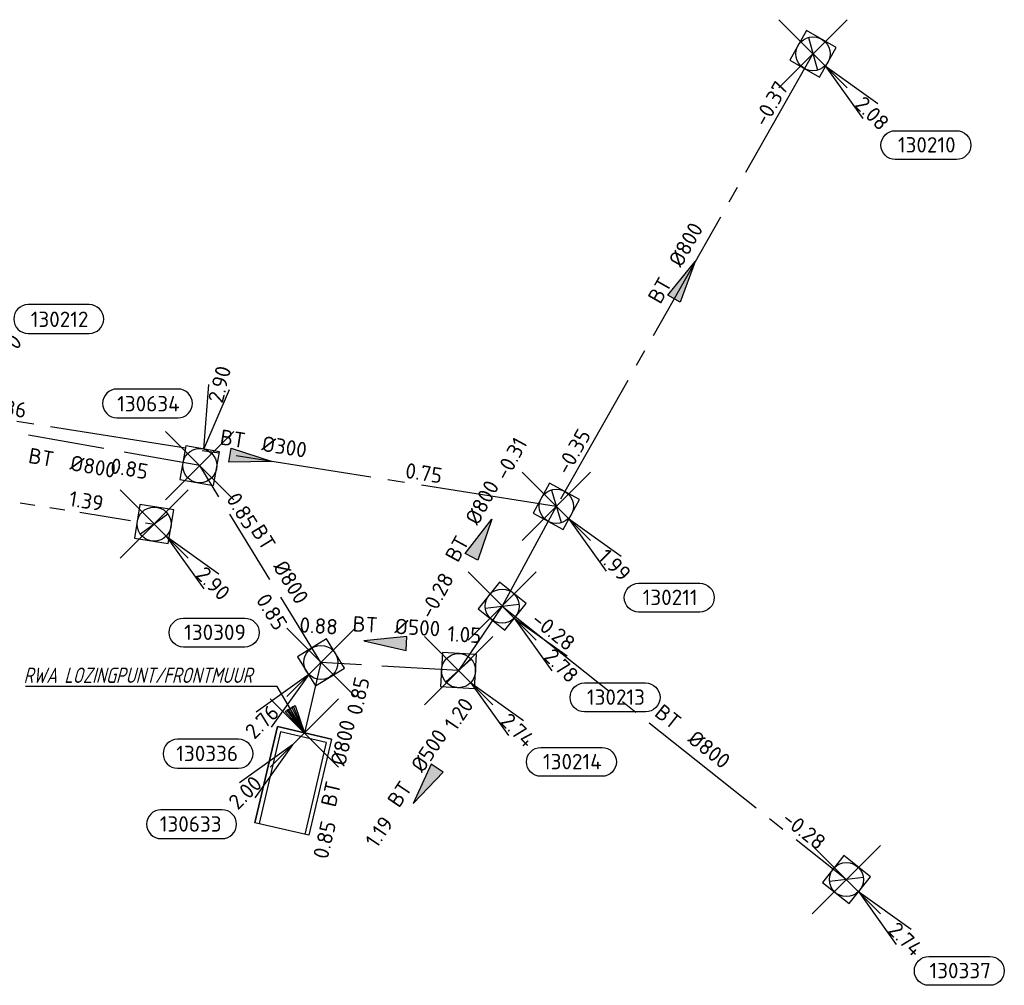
# Model space of a CAD drawing. Header units: metres. Extents: x 153343 to 157271, y 461673 to 467005.
# Tile 119 of 191: x 154202 to 154289, y 465930 to 466015. Entities that reach past the tile are written whole.
import ezdxf
from ezdxf.enums import TextEntityAlignment as Align

# ---------------------------------------------------------------- set-up
doc = ezdxf.new("R2010")
doc.units = ezdxf.units.M
doc.header["$LTSCALE"] = 0.75
doc.header["$PDMODE"] = 3
doc.header["$PDSIZE"] = 3
for name, pattern in [('RI-GWA_BETON', [22, 16, -2, 2, -2]), ('RI-GWA_PVC', [18.45, 6, -1.8, 1.75, -1.8, 1.75, -1.8, 1.75, -1.8]), ('RI-HWA_BETON', [11.4, 9, -2.4])]:
    doc.linetypes.add(name, pattern=pattern)
doc.layers.get('0').update_dxf_attribs({"lineweight": 25})
doc.layers.get('defpoints').update_dxf_attribs({"lineweight": 25})
for name, color, linetype in [('B-OI-RI-AANPIJLING', 1, 'Continuous'), ('B-OI-RI-GWA_RIOOLPUT_INSPECTIEPUT-S @ 0.75', 11, 'Continuous'), ('B-OI-RI-GWA_TRANSPORTLEIDING_BETON_300-G', 11, 'RI-GWA_BETON'), ('B-OI-RI-GWA_TRANSPORTLEIDING_BETON_500-G', 11, 'RI-GWA_BETON'), ('B-OI-RI-GWA_TRANSPORTLEIDING_BETON_800-G', 11, 'RI-GWA_BETON'), ('B-OI-RI-GWA_TRANSPORTLEIDING_PVC_200-G', 11, 'RI-GWA_PVC'), ('B-OI-RI-HWA_PUTNUMMER-S @ 0.75', 151, 'Continuous'), ('B-OI-RI-HWA_TRANSPORTLEIDING_BETON_500-G', 151, 'RI-HWA_BETON'), ('B-OI-RI-HWA_TRANSPORTLEIDING_BETON_800-G', 151, 'RI-HWA_BETON')]:
    doc.layers.add(name, color=color, linetype=linetype)
for name, color, linetype, lineweight in [('B-OI-RI-GWA_PUTNUMMER-S @ 0.75', 11, 'Continuous', 25), ('B-OI-RI-GWA_STROOMRICHTING-S @ 0.75', 11, 'Continuous', 25), ('B-OI-RI-HWA_RIOOLPUT_INSPECTIEPUT-S', 151, 'Continuous', 25), ('B-OI-RI-HWA_STROOMRICHTING-S @ 0.75', 151, 'Continuous', 25), ('B-OI-RI-HWA_UITSTROOMBAK-S @ 0.75', 151, 'Continuous', 25), ('N-OI-RI-BIJZONDERDERHEDEN-T18', 134, 'Continuous', 18)]:
    doc.layers.add(name, color=color, linetype=linetype, lineweight=lineweight)
doc.layers.add('inspectieput', color=7, linetype='Continuous', plot=False)
doc.layers.add('rwa lozingpunt_frontmuur', color=7, linetype='Continuous', plot=False)
doc.styles.add('NLCS-ISO', font='isocpeur.ttf')
doc.styles.add('NLCS-ISO-M750-T18_CURSIEF', font='NLCS-ISO.ttf', dxfattribs={"oblique": 15, "height": 1.35})

# ---------------------------------------------------------------- blocks, each defined once
blk = doc.blocks.new('*U2243')
at = {"ltscale": 0.1, "style": 'NLCS-ISO'}
for tag, p in [('BOBL', (-6.64, -3.24)), ('MAT', (-1, -3.74))]:
    blk.add_attdef(tag, text='', height=1.8, dxfattribs=at).set_placement(p, align=Align.BOTTOM_RIGHT)
for tag, p in [('BOBR', (5.7, -3.24)), ('DIA', (1, -3.74))]:
    blk.add_attdef(tag, text='', height=1.8, dxfattribs=at).set_placement(p, align=Align.BOTTOM_LEFT)
at = {"layer": 'defpoints', "ltscale": 0.1, "style": 'NLCS-ISO', "flags": 1}
blk.add_attdef('JVA', text='', height=1.8, dxfattribs=at).set_placement((0, -1), align=Align.TOP_CENTER)
blk = doc.blocks.new('*U2270')
at = {"ltscale": 0.1, "style": 'NLCS-ISO'}
for tag, p in [('BOBL', (-4.21, 0)), ('MAT', (-1, 0.5))]:
    blk.add_attdef(tag, text='', height=1.8, dxfattribs=at).set_placement(p, align=Align.BOTTOM_RIGHT)
for tag, p in [('DIA', (1, 0.5)), ('BOBR', (3.26, -3.24))]:
    blk.add_attdef(tag, text='', height=1.8, dxfattribs=at).set_placement(p, align=Align.BOTTOM_LEFT)
at = {"layer": 'defpoints', "ltscale": 0.1, "style": 'NLCS-ISO', "flags": 1}
blk.add_attdef('JVA', text='', height=1.8, dxfattribs=at).set_placement((0, -1), align=Align.TOP_CENTER)
blk = doc.blocks.new('*U35')
at = {"ltscale": 0.1, "style": 'NLCS-ISO'}
for tag, p in [('BOBL', (-5.66, 0)), ('MAT', (-1, 0.5))]:
    blk.add_attdef(tag, text='', height=1.8, dxfattribs=at).set_placement(p, align=Align.BOTTOM_RIGHT)
for tag, p in [('DIA', (1, 0.5)), ('BOBR', (7.22, 0))]:
    blk.add_attdef(tag, text='', height=1.8, dxfattribs=at).set_placement(p, align=Align.BOTTOM_LEFT)
at = {"layer": 'defpoints', "ltscale": 0.1, "style": 'NLCS-ISO', "flags": 1}
blk.add_attdef('JVA', text='', height=1.8, dxfattribs=at).set_placement((0, -1), align=Align.TOP_CENTER)
blk = doc.blocks.new('*U2266')
at = {"ltscale": 0.1, "style": 'NLCS-ISO'}
for tag, p in [('BOBL', (-22.74, 0)), ('MAT', (-1, 0.5))]:
    blk.add_attdef(tag, text='', height=1.8, dxfattribs=at).set_placement(p, align=Align.BOTTOM_RIGHT)
for tag, p in [('DIA', (1, 0.5)), ('BOBR', (21.8, -0.01))]:
    blk.add_attdef(tag, text='', height=1.8, dxfattribs=at).set_placement(p, align=Align.BOTTOM_LEFT)
at = {"layer": 'defpoints', "ltscale": 0.1, "style": 'NLCS-ISO', "flags": 1}
blk.add_attdef('JVA', text='', height=1.8, dxfattribs=at).set_placement((0, -1), align=Align.TOP_CENTER)
blk = doc.blocks.new('*U80')
at = {"ltscale": 0.1}
blk.add_hatch(color=256, dxfattribs=at).paths.add_polyline_path([(-2.5, 0), (2.5, -0.83), (2.5, 0.83)])
at = {"ltscale": 0.1, "flags": 128}
blk.add_lwpolyline([(-2.5, 0), (2.5, -0.83), (2.5, 0.83)], close=True, dxfattribs=at)
at = {"ltscale": 0.1, "style": 'NLCS-ISO'}
for tag, p in [('BOBL', (-5.66, 0)), ('MAT', (-1, 0.5))]:
    blk.add_attdef(tag, text='', height=1.8, dxfattribs=at).set_placement(p, align=Align.BOTTOM_RIGHT)
for tag, p in [('DIA', (1, 0.5)), ('BOBR', (7.22, 0))]:
    blk.add_attdef(tag, text='', height=1.8, dxfattribs=at).set_placement(p, align=Align.BOTTOM_LEFT)
at = {"layer": 'defpoints', "ltscale": 0.1, "style": 'NLCS-ISO', "flags": 1}
blk.add_attdef('JVA', text='', height=1.8, dxfattribs=at).set_placement((0, -1), align=Align.TOP_CENTER)
blk = doc.blocks.new('*U340')
at = {"ltscale": 0.1, "style": 'NLCS-ISO'}
for tag, p in [('BOBL', (-16.43, 0)), ('MAT', (-1, 0.5))]:
    blk.add_attdef(tag, text='', height=1.8, dxfattribs=at).set_placement(p, align=Align.BOTTOM_RIGHT)
for tag, p in [('DIA', (1, 0.5)), ('BOBR', (15.48, 0))]:
    blk.add_attdef(tag, text='', height=1.8, dxfattribs=at).set_placement(p, align=Align.BOTTOM_LEFT)
at = {"layer": 'defpoints', "ltscale": 0.1, "style": 'NLCS-ISO', "flags": 1}
blk.add_attdef('JVA', text='', height=1.8, dxfattribs=at).set_placement((0, -1), align=Align.TOP_CENTER)
blk = doc.blocks.new('*U66')
at = {"ltscale": 0.1}
blk.add_hatch(color=256, dxfattribs=at).paths.add_polyline_path([(2.5, 0), (-2.5, -0.83), (-2.5, 0.83)])
at = {"ltscale": 0.1, "flags": 128}
blk.add_lwpolyline([(2.5, 0), (-2.5, -0.83), (-2.5, 0.83)], close=True, dxfattribs=at)
at = {"ltscale": 0.1, "style": 'NLCS-ISO'}
for tag, p in [('BOBL', (-5.66, 0)), ('MAT', (-1, 0.5))]:
    blk.add_attdef(tag, text='', height=1.8, dxfattribs=at).set_placement(p, align=Align.BOTTOM_RIGHT)
for tag, p in [('DIA', (1, 0.5)), ('BOBR', (7.22, 0))]:
    blk.add_attdef(tag, text='', height=1.8, dxfattribs=at).set_placement(p, align=Align.BOTTOM_LEFT)
at = {"layer": 'defpoints', "ltscale": 0.1, "style": 'NLCS-ISO', "flags": 1}
blk.add_attdef('JVA', text='', height=1.8, dxfattribs=at).set_placement((0, -1), align=Align.TOP_CENTER)
blk = doc.blocks.new('*U341')
at = {"ltscale": 0.1}
blk.add_hatch(color=256, dxfattribs=at).paths.add_polyline_path([(2.5, 0), (-2.5, -0.83), (-2.5, 0.83)])
at = {"ltscale": 0.1, "flags": 128}
blk.add_lwpolyline([(2.5, 0), (-2.5, -0.83), (-2.5, 0.83)], close=True, dxfattribs=at)
at = {"ltscale": 0.1, "style": 'NLCS-ISO'}
for tag, p in [('BOBL', (-26.88, 0)), ('MAT', (-1, 0.5))]:
    blk.add_attdef(tag, text='', height=1.8, dxfattribs=at).set_placement(p, align=Align.BOTTOM_RIGHT)
for tag, p in [('DIA', (1, 0.5)), ('BOBR', (18.11, 0))]:
    blk.add_attdef(tag, text='', height=1.8, dxfattribs=at).set_placement(p, align=Align.BOTTOM_LEFT)
at = {"layer": 'defpoints', "ltscale": 0.1, "style": 'NLCS-ISO', "flags": 1}
blk.add_attdef('JVA', text='', height=1.8, dxfattribs=at).set_placement((0, -1), align=Align.TOP_CENTER)
blk = doc.blocks.new('*U342')
at = {"ltscale": 0.1}
blk.add_hatch(color=256, dxfattribs=at).paths.add_polyline_path([(2.5, 0), (-2.5, -0.83), (-2.5, 0.83)])
at = {"ltscale": 0.1, "flags": 128}
blk.add_lwpolyline([(2.5, 0), (-2.5, -0.83), (-2.5, 0.83)], close=True, dxfattribs=at)
at = {"ltscale": 0.1, "style": 'NLCS-ISO'}
for tag, p in [('BOBL', (-21.15, 0)), ('MAT', (-1, 0.5))]:
    blk.add_attdef(tag, text='', height=1.8, dxfattribs=at).set_placement(p, align=Align.BOTTOM_RIGHT)
for tag, p in [('DIA', (1, 0.5)), ('BOBR', (20.2, -0.01))]:
    blk.add_attdef(tag, text='', height=1.8, dxfattribs=at).set_placement(p, align=Align.BOTTOM_LEFT)
at = {"layer": 'defpoints', "ltscale": 0.1, "style": 'NLCS-ISO', "flags": 1}
blk.add_attdef('JVA', text='', height=1.8, dxfattribs=at).set_placement((0, -1), align=Align.TOP_CENTER)
blk = doc.blocks.new('B-SRI-PUT_HWA-SO')
at = {"lineweight": -3, "flags": 128}
blk.add_lwpolyline([(-2, -2), (2, -2), (2, 2), (-2, 2)], close=True, dxfattribs=at)
at = {"lineweight": -3}
blk.add_circle((0, 0), 2, dxfattribs=at)
blk = doc.blocks.new('*U293')
for q in [(1.05, 9.52), (3.48, 8.93)]:
    blk.add_line((0.48, 1.94), q)
blk.add_lwpolyline([(-2.55, 8.98), (-9.7, 8.98, 1), (-9.7, 5.6), (-2.55, 5.6, 1)], format="xyb", close=True)
at = {"ltscale": 0.1, "style": 'NLCS-ISO'}
blk.add_attdef('PUTHGT', text='', height=1.8, rotation=76.2096, dxfattribs=at).set_placement((1.8, 7.43), align=Align.MIDDLE_LEFT)
blk.add_attdef('PUTNR', text='', height=1.8, dxfattribs=at).set_placement((-6.02, 7.26), align=Align.MIDDLE_CENTER)
blk = doc.blocks.new('SRI-UITSTROOMBAK-SO')
at = {"color": 7}
for p, q in [((-3.25, 11.56), (3.25, 11.56)), ((-3.25, 0), (-3.25, 11.56)), ((-2.75, 0.5), (-2.75, 11.56)), ((2.75, 0.5), (2.75, 11.56)), ((3.25, 0), (3.25, 11.56)), ((-3.25, 0), (3.25, 0)), ((-2.75, 0.5), (2.75, 0.5))]:
    blk.add_line(p, q, dxfattribs=at)
at = {"flags": 128}
blk.add_lwpolyline([(-3.25, 11.56), (3.25, 11.56), (3.25, 0), (-3.25, 0)], close=True, dxfattribs=at)
blk = doc.blocks.new('*U241')
for q in [(-7.6, -5.83), (-5.83, -7.6)]:
    blk.add_line((-1.41, -1.41), q)
blk.add_lwpolyline([(-16.81, -12.39), (-9.65, -12.39, 1), (-9.65, -9.01), (-16.81, -9.01, 1)], format="xyb", close=True)
at = {"ltscale": 0.1, "style": 'NLCS-ISO'}
blk.add_attdef('PUTHGT', text='', height=1.8, rotation=45, dxfattribs=at).set_placement((-8.44, -8.48), align=Align.MIDDLE_LEFT)
blk.add_attdef('PUTNR', text='', height=1.8, dxfattribs=at).set_placement((-13.33, -8.87), align=Align.MIDDLE_CENTER)
blk = doc.blocks.new('B-SRI-PUT_GWA-SO')
blk.add_line((-1.41, -1.41), (1.41, 1.41))
at = {"lineweight": -3, "flags": 128}
blk.add_lwpolyline([(2, -2), (2, 2), (-2, 2), (-2, -2)], close=True, dxfattribs=at)
at = {"lineweight": -3}
blk.add_circle((0, 0), 2, dxfattribs=at)
blk = doc.blocks.new('*U288')
for q in [(5.83, -7.6), (7.6, -5.83)]:
    blk.add_line((1.41, -1.41), q)
blk.add_lwpolyline([(10.61, -14.41), (3.45, -14.41, -1), (3.45, -11.02), (10.61, -11.02, -1)], format="xyb", close=True)
at = {"ltscale": 0.1, "style": 'NLCS-ISO'}
blk.add_attdef('PUTHGT', text='', height=1.8, rotation=315, dxfattribs=at).set_placement((5.39, -5.43), align=Align.MIDDLE_LEFT)
blk.add_attdef('PUTNR', text='', height=1.8, dxfattribs=at).set_placement((7.13, -10.88), align=Align.MIDDLE_CENTER)
blk = doc.blocks.new('*U273')
for q in [(5.83, -7.6), (7.6, -5.83)]:
    blk.add_line((1.41, -1.41), q)
blk.add_lwpolyline([(16.81, -12.39), (9.65, -12.39, -1), (9.65, -9.01), (16.81, -9.01, -1)], format="xyb", close=True)
at = {"ltscale": 0.1, "style": 'NLCS-ISO'}
blk.add_attdef('PUTHGT', text='', height=1.8, rotation=315, dxfattribs=at).set_placement((5.39, -5.43), align=Align.MIDDLE_LEFT)
blk.add_attdef('PUTNR', text='', height=1.8, dxfattribs=at).set_placement((13.33, -8.87), align=Align.MIDDLE_CENTER)
blk = doc.blocks.new('*U298')
for q in [(5.83, 7.6), (7.6, 5.83)]:
    blk.add_line((1.41, 1.41), q)
blk.add_lwpolyline([(16.81, 12.39), (9.65, 12.39, 1), (9.65, 9.01), (16.81, 9.01, 1)], format="xyb", close=True)
at = {"ltscale": 0.1, "style": 'NLCS-ISO'}
blk.add_attdef('PUTHGT', text='', height=1.8, rotation=45, dxfattribs=at).set_placement((5.39, 5.43), align=Align.MIDDLE_LEFT)
blk.add_attdef('PUTNR', text='', height=1.8, dxfattribs=at).set_placement((13.33, 10.67), align=Align.MIDDLE_CENTER)

msp = doc.modelspace()

# ---------------------------------------------------------------- linework, layer by layer
at = {"layer": 'B-OI-RI-AANPIJLING', "transparency": 33554610, "flags": 128}
msp.add_lwpolyline([(154227.3, 465952.3), (154225.596, 465954.199), (154226.476, 465954.715), (154227.3, 465952.3), (154226.329, 465954.629), (154226.183, 465954.543), (154227.3, 465952.3), (154225.889, 465954.371), (154225.743, 465954.285), (154227.3, 465952.3), (154224.906, 465956.384), (154202.779, 465956.384)], dxfattribs=at)
at = {"layer": 'B-OI-RI-GWA_TRANSPORTLEIDING_BETON_300-G', "transparency": 33554610}
msp.add_line((154249.44, 465972.22), (154195.78, 465980.66), dxfattribs=at)
at = {"layer": 'B-OI-RI-GWA_TRANSPORTLEIDING_BETON_500-G', "transparency": 33554610}
msp.add_line((154244.68, 465963.45), (154240.85, 465957.78), dxfattribs=at)
at = {"layer": 'B-OI-RI-GWA_TRANSPORTLEIDING_BETON_800-G', "transparency": 33554610}
for p, q in [((154272, 466012), (154249.44, 465972.22)), ((154249.44, 465972.22), (154244.68, 465963.45)), ((154244.68, 465963.45), (154274.94, 465939.41))]:
    msp.add_line(p, q, dxfattribs=at)
at = {"layer": 'B-OI-RI-GWA_TRANSPORTLEIDING_PVC_200-G', "transparency": 33554610}
msp.add_line((154166.56, 465978.19), (154214.09, 465970.66), dxfattribs=at)
at = {"layer": 'B-OI-RI-HWA_TRANSPORTLEIDING_BETON_500-G', "transparency": 33554610}
msp.add_line((154240.85, 465957.78), (154228.75, 465958.5), dxfattribs=at)
at = {"layer": 'B-OI-RI-HWA_TRANSPORTLEIDING_BETON_800-G', "transparency": 33554610}
for p, q in [((154218.1, 465975.8), (154194.5, 465980)), ((154228.75, 465958.5), (154218.1, 465975.8)), ((154228.75, 465958.5), (154227.3, 465952.3))]:
    msp.add_line(p, q, dxfattribs=at)
at = {"layer": 'inspectieput', "color": 0, "transparency": 33554610}
for p in [(154272, 466012), (154218.1, 465975.8), (154249.44, 465972.22), (154214.09, 465970.66), (154244.68, 465963.45), (154228.75, 465958.5), (154240.85, 465957.78), (154274.94, 465939.41)]:
    msp.add_point(p, dxfattribs=at)
at = {"layer": 'inspectieput'}
for p in [(154272, 466012), (154272, 466012), (154218.1, 465975.8), (154218.1, 465975.8), (154249.44, 465972.22), (154249.44, 465972.22), (154214.09, 465970.66), (154214.09, 465970.66), (154244.68, 465963.45), (154244.68, 465963.45), (154228.75, 465958.5), (154228.75, 465958.5), (154240.85, 465957.78), (154240.85, 465957.78), (154274.94, 465939.41), (154274.94, 465939.41)]:
    msp.add_point(p, dxfattribs=at)
at = {"layer": 'rwa lozingpunt_frontmuur', "color": 0, "transparency": 33554610}
msp.add_point((154227.3, 465952.3), dxfattribs=at)

# ---------------------------------------------------------------- block references
at = {"layer": 'B-OI-RI-GWA_PUTNUMMER-S @ 0.75', "color": 0, "transparency": 33554610}
ref = msp.add_blockref('*U273', (154272, 466012), dxfattribs=dict(at, xscale=0.75, yscale=0.75, zscale=0.75))
ref.add_attrib('PUTNR', '130210', dxfattribs={"layer": '0', "ltscale": 0.1, "height": 1.35, "style": 'NLCS-ISO'}).set_placement((154282, 466004), align=Align.MIDDLE_CENTER)
ref.add_attrib('PUTHGT', '2.08', dxfattribs={"layer": '0', "ltscale": 0.1, "height": 1.35, "rotation": 315, "style": 'NLCS-ISO'}).set_placement((154276.041, 466007.929), align=Align.MIDDLE_LEFT)
at = {"layer": 'B-OI-RI-GWA_PUTNUMMER-S @ 0.75', "color": 0, "transparency": 33554610, "xscale": 0.75, "yscale": 0.75, "zscale": 0.75}
msp.add_blockref('*U298', (154195.78, 465980.66), dxfattribs=at).add_auto_attribs({'PUTNR': '130212', 'PUTHGT': '2.90'})
at = {"layer": 'B-OI-RI-GWA_PUTNUMMER-S @ 0.75', "color": 0, "transparency": 33554610}
ref = msp.add_blockref('*U273', (154249.44, 465972.22), dxfattribs=dict(at, xscale=0.75, yscale=0.75, zscale=0.75))
ref.add_attrib('PUTNR', '130211', dxfattribs={"layer": '0', "ltscale": 0.1, "height": 1.35, "style": 'NLCS-ISO'}).set_placement((154259.44, 465964.22), align=Align.MIDDLE_CENTER)
ref.add_attrib('PUTHGT', '1.99', dxfattribs={"layer": '0', "ltscale": 0.1, "height": 1.35, "rotation": 315, "style": 'NLCS-ISO'}).set_placement((154253.481, 465968.149), align=Align.MIDDLE_LEFT)
ref = msp.add_blockref('*U288', (154214.09, 465970.66), dxfattribs=dict(at, xscale=0.75, yscale=0.75, zscale=0.75))
ref.add_attrib('PUTNR', '130309', dxfattribs={"layer": '0', "ltscale": 0.1, "height": 1.35, "style": 'NLCS-ISO'}).set_placement((154219.439, 465961.149), align=Align.MIDDLE_CENTER)
ref.add_attrib('PUTHGT', '2.90', dxfattribs={"layer": '0', "ltscale": 0.1, "height": 1.35, "rotation": 315, "style": 'NLCS-ISO'}).set_placement((154218.131, 465966.589), align=Align.MIDDLE_LEFT)
ref = msp.add_blockref('*U273', (154244.68, 465963.45), dxfattribs=dict(at, xscale=0.75, yscale=0.75, zscale=0.75))
ref.add_attrib('PUTNR', '130213', dxfattribs={"layer": '0', "ltscale": 0.1, "height": 1.35, "style": 'NLCS-ISO'}).set_placement((154254.68, 465955.45), align=Align.MIDDLE_CENTER)
ref.add_attrib('PUTHGT', '2.78', dxfattribs={"layer": '0', "ltscale": 0.1, "height": 1.35, "rotation": 315, "style": 'NLCS-ISO'}).set_placement((154248.721, 465959.379), align=Align.MIDDLE_LEFT)
ref = msp.add_blockref('*U273', (154240.85, 465957.78), dxfattribs=dict(at, xscale=0.75, yscale=0.75, zscale=0.75))
ref.add_attrib('PUTNR', '130214', dxfattribs={"layer": '0', "ltscale": 0.1, "height": 1.35, "style": 'NLCS-ISO'}).set_placement((154250.85, 465949.78), align=Align.MIDDLE_CENTER)
ref.add_attrib('PUTHGT', '2.74', dxfattribs={"layer": '0', "ltscale": 0.1, "height": 1.35, "rotation": 315, "style": 'NLCS-ISO'}).set_placement((154244.891, 465953.709), align=Align.MIDDLE_LEFT)
ref = msp.add_blockref('*U273', (154274.94, 465939.41), dxfattribs=dict(at, xscale=0.75, yscale=0.75, zscale=0.75))
ref.add_attrib('PUTNR', '130337', dxfattribs={"layer": '0', "ltscale": 0.1, "height": 1.35, "style": 'NLCS-ISO'}).set_placement((154284.94, 465931.41), align=Align.MIDDLE_CENTER)
ref.add_attrib('PUTHGT', '2.74', dxfattribs={"layer": '0', "ltscale": 0.1, "height": 1.35, "rotation": 315, "style": 'NLCS-ISO'}).set_placement((154278.981, 465935.339), align=Align.MIDDLE_LEFT)
at = {"layer": 'B-OI-RI-GWA_RIOOLPUT_INSPECTIEPUT-S @ 0.75', "color": 0, "transparency": 33554610}
for p, xscale, yscale, zscale, rotation in [((154272, 466012), 0.75, 0.75, 0.75, 240.4415973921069), ((154249.44, 465972.22), 0.75, 0.75, 0.75, 241.5086867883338), ((154214.09, 465970.66), 0.75, 0.75, 0.75, 170.997662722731), ((154244.68, 465963.45), 0.75, 0.75, 0.75, 321.5346808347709), ((154240.85, 465957.78), 0.7499999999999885, 0.7499999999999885, 0.7499999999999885, 176.5946796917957), ((154274.94, 465939.41), 0.7500000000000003, 0.7500000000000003, 0.7500000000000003, 141.5346808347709)]:
    msp.add_blockref('B-SRI-PUT_GWA-SO', p, dxfattribs=dict(at, xscale=xscale, yscale=yscale, zscale=zscale, rotation=rotation))
at = {"layer": 'B-OI-RI-GWA_RIOOLPUT_INSPECTIEPUT-S @ 0.75'}
for p, xscale, yscale, zscale, rotation in [((154272, 466012), 0.75, 0.75, 0.75, 240.4415973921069), ((154272, 466012), 0.75, 0.75, 0.75, 240.4415973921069), ((154249.44, 465972.22), 0.75, 0.75, 0.75, 241.5086867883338), ((154249.44, 465972.22), 0.75, 0.75, 0.75, 241.5086867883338), ((154214.09, 465970.66), 0.75, 0.75, 0.75, 170.997662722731), ((154214.09, 465970.66), 0.75, 0.75, 0.75, 170.997662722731), ((154244.68, 465963.45), 0.75, 0.75, 0.75, 321.5346808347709), ((154244.68, 465963.45), 0.75, 0.75, 0.75, 321.5346808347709), ((154240.85, 465957.78), 0.7499999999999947, 0.7499999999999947, 0.7499999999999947, 176.5946796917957), ((154240.85, 465957.78), 0.7499999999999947, 0.7499999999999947, 0.7499999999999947, 176.5946796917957), ((154274.94, 465939.41), 0.7500000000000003, 0.7500000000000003, 0.7500000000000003, 141.5346808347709), ((154274.94, 465939.41), 0.7500000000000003, 0.7500000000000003, 0.7500000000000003, 141.5346808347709)]:
    msp.add_blockref('B-SRI-PUT_GWA-SO', p, dxfattribs=dict(at, xscale=xscale, yscale=yscale, zscale=zscale, rotation=rotation))
at = {"layer": 'B-OI-RI-GWA_STROOMRICHTING-S @ 0.75', "color": 0, "transparency": 33554610, "xscale": 0.75, "yscale": 0.75, "zscale": 0.75}
for name, p, rotation, values in [('*U342', (154260.72, 465992.11), 60.44159739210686, {'MAT': 'BT', 'DIA': '%%c800', 'BOBL': '-0.35', 'BOBR': '-0.37'}), ('*U341', (154222.61, 465976.44), 351.0613716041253, {'MAT': 'BT', 'DIA': '%%c300', 'BOBL': '0.86', 'BOBR': '0.75'}), ('*U2266', (154190.325, 465974.425), 350.9976627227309, {'MAT': 'PVC', 'DIA': '%%c200', 'BOBL': '1.39', 'BOBR': '1.39'}), ('*U66', (154242.878, 465969.436), 61.50868678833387, {'MAT': 'BT', 'DIA': '%%c800', 'BOBL': '-0.28', 'BOBR': '-0.31'}), ('*U340', (154259.81, 465951.43), 321.5346808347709, {'MAT': 'BT', 'DIA': '%%c800', 'BOBL': '-0.28', 'BOBR': '-0.28'}), ('*U80', (154237.915, 465947.656), 55.96156356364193, {'MAT': 'BT', 'DIA': '%%c500', 'BOBL': '1.19', 'BOBR': '1.20'})]:
    msp.add_blockref(name, p, dxfattribs=dict(at, rotation=rotation)).add_auto_attribs(values)
at = {"layer": 'B-OI-RI-HWA_PUTNUMMER-S @ 0.75', "color": 0, "transparency": 33554610, "xscale": 0.75, "yscale": 0.75, "zscale": 0.75}
msp.add_blockref('*U293', (154218.1, 465975.8), dxfattribs=at).add_auto_attribs({'PUTNR': '130634', 'PUTHGT': '2.90'})
at = {"layer": 'B-OI-RI-HWA_PUTNUMMER-S @ 0.75', "color": 0, "transparency": 33554610}
ref = msp.add_blockref('*U241', (154228.75, 465958.5), dxfattribs=dict(at, xscale=0.75, yscale=0.75, zscale=0.75))
ref.add_attrib('PUTNR', '130336', dxfattribs={"layer": '0', "ltscale": 0.1, "height": 1.35, "style": 'NLCS-ISO'}).set_placement((154218.75, 465950.5), align=Align.MIDDLE_CENTER)
ref.add_attrib('PUTHGT', '2.76', dxfattribs={"layer": '0', "ltscale": 0.1, "height": 1.35, "rotation": 45, "style": 'NLCS-ISO'}).set_placement((154222.418, 465952.138), align=Align.MIDDLE_LEFT)
ref = msp.add_blockref('*U241', (154227.3, 465952.3), dxfattribs=dict(at, xscale=0.75, yscale=0.75, zscale=0.75))
ref.add_attrib('PUTNR', '130633', dxfattribs={"layer": '0', "ltscale": 0.1, "height": 1.35, "style": 'NLCS-ISO'}).set_placement((154217.3, 465944.3), align=Align.MIDDLE_CENTER)
ref.add_attrib('PUTHGT', '2.00', dxfattribs={"layer": '0', "ltscale": 0.1, "height": 1.35, "rotation": 45, "style": 'NLCS-ISO'}).set_placement((154220.968, 465945.938), align=Align.MIDDLE_LEFT)
at = {"layer": 'B-OI-RI-HWA_RIOOLPUT_INSPECTIEPUT-S', "transparency": 33554610}
for p, xscale, yscale, zscale, rotation in [((154218.1, 465975.8), 0.7500000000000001, 0.7500000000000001, 0.7500000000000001, 169.9089427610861), ((154218.1, 465975.8), 0.7500000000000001, 0.7500000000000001, 0.7500000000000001, 169.9089427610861), ((154218.1, 465975.8), 0.7500000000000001, 0.7500000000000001, 0.7500000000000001, 169.9089427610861), ((154228.75, 465958.5), 0.7500000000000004, 0.7500000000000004, 0.7500000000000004, 121.6167405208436), ((154228.75, 465958.5), 0.7500000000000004, 0.7500000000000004, 0.7500000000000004, 121.6167405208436), ((154228.75, 465958.5), 0.7500000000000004, 0.7500000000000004, 0.7500000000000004, 121.6167405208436)]:
    msp.add_blockref('B-SRI-PUT_HWA-SO', p, dxfattribs=dict(at, xscale=xscale, yscale=yscale, zscale=zscale, rotation=rotation))
at = {"layer": 'B-OI-RI-HWA_STROOMRICHTING-S @ 0.75', "color": 0, "transparency": 33554610}
for name, p, xscale, yscale, zscale, rotation, values in [('*U2243', (154206.3, 465977.9), 0.75, 0.75, 0.75, 349.9089427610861, {'MAT': 'BT', 'DIA': '%%c800', 'BOBL': '0.85', 'BOBR': '0.85'}), ('*U2270', (154223.425, 465967.15), 0.75, 0.75, 0.75, 301.6167405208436, {'MAT': 'BT', 'DIA': '%%c800', 'BOBL': '0.85', 'BOBR': '0.85'}), ('*U80', (154234.405, 465960.281), 0.7499999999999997, 0.7499999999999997, 0.7499999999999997, 356.5946796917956, {'MAT': 'BT', 'DIA': '%%c500', 'BOBL': '0.88', 'BOBR': '1.05'}), ('*U35', (154231.465, 465948.413), 0.7499999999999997, 0.7499999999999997, 0.7499999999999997, 76.83676751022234, {'MAT': 'BT', 'DIA': '%%c800', 'BOBL': '0.85', 'BOBR': '0.85'})]:
    msp.add_blockref(name, p, dxfattribs=dict(at, xscale=xscale, yscale=yscale, zscale=zscale, rotation=rotation)).add_auto_attribs(values)
at = {"layer": 'B-OI-RI-HWA_UITSTROOMBAK-S @ 0.75', "color": 0, "transparency": 33554610, "xscale": 0.7499999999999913, "yscale": 0.7499999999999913, "zscale": 0.7499999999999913, "rotation": 166.8367675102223}
msp.add_blockref('SRI-UITSTROOMBAK-SO', (154227.3, 465952.3), dxfattribs=at)

# ---------------------------------------------------------------- texts
at = {"layer": 'N-OI-RI-BIJZONDERDERHEDEN-T18', "transparency": 33554610, "style": 'NLCS-ISO-M750-T18_CURSIEF', "oblique": 15, "width": 0.8}
msp.add_text('RWA LOZINGPUNT/FRONTMUUR', height=1.35, dxfattribs=at).set_placement((154202.609, 465956.696))

doc.saveas('drawing.dxf')
